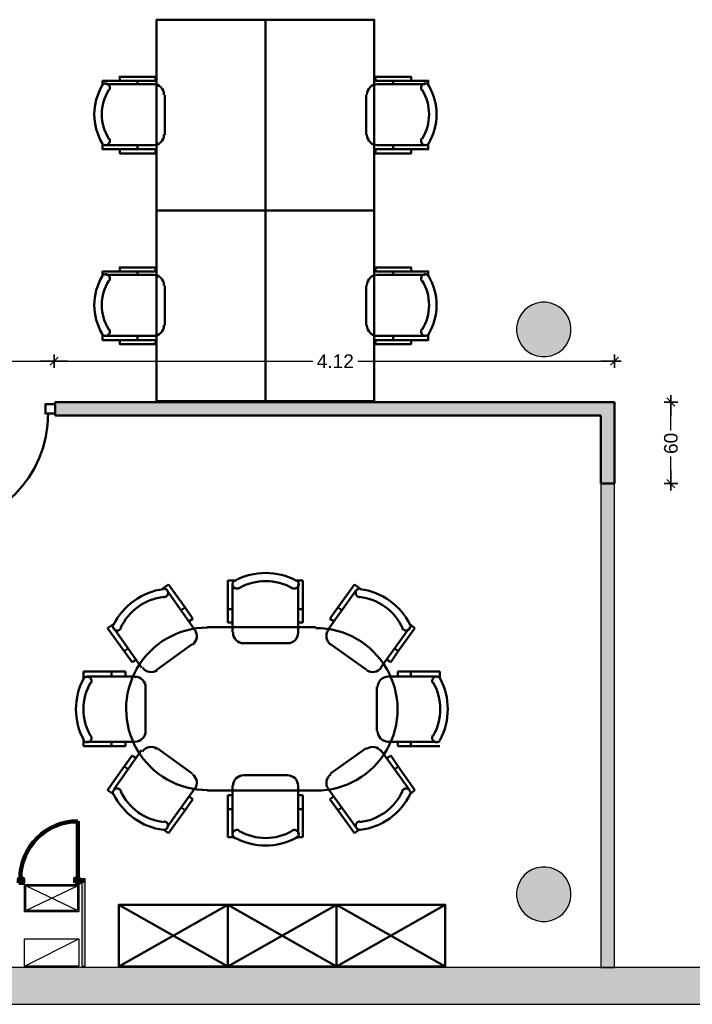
# Model space of a CAD drawing. Header units: metres. Extents: x -1 to 430, y -6 to 31.
# Tile 5 of 15: x 407 to 412, y 13 to 20. Entities that reach past the tile are written whole.
import ezdxf

# ---------------------------------------------------------------- set-up
doc = ezdxf.new("R2010")
doc.units = ezdxf.units.M
doc.header["$PDMODE"] = 65
doc.linetypes.add('CONTINUA', pattern=[0])
doc.linetypes.add('VERDECKT', pattern=[9.525, 6.35, -3.175])
for name, color, linetype, lineweight in [('3D P3 MURS', 7, 'CONTINUA', 25), ('3D P3 MURS NOUS', 7, 'CONTINUA', 25), ('3D P3 PILAR', 7, 'CONTINUA', 25), ('P3 ESCALES 2D', 7, 'CONTINUA', 25), ('P3 MAMPARES', 7, 'CONTINUA', 25), ('P3 MOBLES', 7, 'CONTINUA', 25)]:
    doc.layers.add(name, color=color, linetype=linetype, lineweight=lineweight)
doc.styles.add('ARIAL', font='arial.ttf')
doc.dimstyles.new('DIMSTYLE_4', dxfattribs={"dimtxt": 0.1, "dimasz": 0.1, "dimexe": 0, "dimexo": 1e-06, "dimgap": 0.05, "dimtad": 0, "dimrnd": 0.01, "dimzin": 4, "dimdsep": 46, "dimtxsty": 'ARIAL', "dimblk1": 'ALL_ML_STRICH', "dimblk2": 'ALL_ML_STRICH', "dimsah": 1, "dimcen": 0, "dimse1": 1, "dimse2": 1, "dimclrd": 2, "dimclre": 2, "dimclrt": 2, "dimadec": 0, "dimazin": 0, "dimtfac": 1, "dimtdec": 0, "dimtix": 1, "dimtmove": 2, "dimatfit": 3, "dimfxl": 0, "dimtzin": 0, "dimlwd": 0, "dimlwe": 35, "dimarcsym": 0})
doc.dimstyles.new('DIMSTYLE_5', dxfattribs={"dimtxt": 0.1, "dimasz": 0.1, "dimexe": 0, "dimexo": 1e-06, "dimgap": 0.05, "dimtad": 0, "dimdec": 0, "dimlfac": 100, "dimrnd": 1, "dimzin": 4, "dimdsep": 46, "dimtxsty": 'ARIAL', "dimblk1": 'ALL_ML_STRICH', "dimblk2": 'ALL_ML_STRICH', "dimsah": 1, "dimcen": 0, "dimse1": 1, "dimse2": 1, "dimclrd": 2, "dimclre": 2, "dimclrt": 2, "dimadec": 0, "dimazin": 0, "dimtfac": 1, "dimtdec": 0, "dimtix": 1, "dimtmove": 2, "dimatfit": 3, "dimfxl": 0, "dimtzin": 0, "dimlwd": 0, "dimlwe": 35, "dimarcsym": 0})

# ---------------------------------------------------------------- blocks, each defined once
blk = doc.blocks.new('_CLOSEDFILLED')
at = {"color": 0, "linetype": 'ByBlock', "lineweight": -2}
blk.add_solid([(-1, 0), (0, 0), (-1, 0)], dxfattribs=at)
blk = doc.blocks.new('OBJETO_COMPLEJO_12')
at = {"layer": 'P3 MOBLES', "color": 202, "linetype": 'CONTINUA', "lineweight": 50, "transparency": 33554687}
for p, q in [((407.9323, 15.8964), (407.9746, 15.926)), ((407.9746, 15.926), (408.0974, 15.7567)), ((408.4614, 15.9557), (408.4106, 15.9557)), ((408.4106, 15.9557), (408.4106, 15.744)), ((408.4445, 15.926), (408.4445, 15.5747)), ((408.9101, 15.9557), (408.9609, 15.9557)), ((408.9271, 15.5747), (408.9271, 15.926)), ((408.9609, 15.9557), (408.9609, 15.744)), ((409.3419, 15.926), (409.2191, 15.7567)), ((409.38, 15.8964), (409.3419, 15.926)), ((407.9619, 15.8837), (408.1651, 15.5958)), ((409.3546, 15.8837), (409.1472, 15.5958)), ((408.0974, 15.7567), (408.0677, 15.7355)), ((408.0974, 15.7567), (408.1524, 15.672)), ((408.4106, 15.744), (408.4445, 15.744)), ((408.4106, 15.744), (408.4106, 15.6466)), ((408.9609, 15.744), (408.9271, 15.744)), ((408.9609, 15.744), (408.9609, 15.6466)), ((409.2191, 15.7567), (409.1599, 15.672)), ((409.2191, 15.7567), (409.2488, 15.7355)), ((407.5682, 15.6339), (407.5259, 15.6043)), ((408.1524, 15.672), (408.127, 15.6551)), ((408.4106, 15.6466), (408.4445, 15.6466)), ((408.9609, 15.6466), (408.9271, 15.6466)), ((408.9567, 15.6466), (408.9313, 15.6466)), ((409.1599, 15.672), (409.1895, 15.6551)), ((409.7483, 15.6339), (409.7864, 15.6043)), ((407.5259, 15.6043), (407.6486, 15.435)), ((407.7756, 15.3165), (407.5724, 15.6043)), ((409.0583, 15.6128), (408.2582, 15.6128)), ((409.5366, 15.3165), (409.7441, 15.6043)), ((409.7864, 15.6043), (409.6636, 15.435)), ((408.1482, 15.4858), (407.8899, 15.2995)), ((408.5249, 15.4943), (408.8466, 15.4943)), ((409.1641, 15.4858), (409.4266, 15.2995)), ((407.6486, 15.435), (407.6783, 15.4562)), ((407.6486, 15.435), (407.7079, 15.3546)), ((409.6636, 15.435), (409.6086, 15.3546)), ((409.6636, 15.435), (409.6382, 15.4562)), ((407.7079, 15.3546), (407.7375, 15.3757)), ((407.7121, 15.3546), (407.7333, 15.3715)), ((409.6086, 15.3546), (409.579, 15.3757)), ((409.6044, 15.3546), (409.5832, 15.3715)), ((407.3481, 15.236), (407.3481, 15.2868)), ((407.3481, 15.2868), (407.5555, 15.2868)), ((407.5555, 15.2868), (407.5555, 15.2487)), ((407.5555, 15.2868), (407.6571, 15.2868)), ((407.6571, 15.2868), (407.6571, 15.2487)), ((409.7568, 15.2868), (409.6594, 15.2868)), ((409.6594, 15.2868), (409.6594, 15.2487)), ((409.7568, 15.2868), (409.7568, 15.2487)), ((409.9684, 15.2868), (409.7568, 15.2868)), ((409.9684, 15.236), (409.9684, 15.2868)), ((407.3735, 15.2487), (407.7248, 15.2487)), ((409.943, 15.2487), (409.5874, 15.2487)), ((407.8053, 15.1725), (407.8053, 14.8508)), ((409.507, 15.1725), (409.507, 14.8508)), ((407.3481, 14.7873), (407.3481, 14.7365)), ((407.7248, 14.7704), (407.3735, 14.7704)), ((407.5555, 14.7365), (407.5555, 14.7704)), ((407.6571, 14.7365), (407.6571, 14.7704)), ((407.6571, 14.7407), (407.6571, 14.7661)), ((409.5874, 14.7704), (409.943, 14.7704)), ((409.6594, 14.7365), (409.6594, 14.7704)), ((409.6594, 14.7407), (409.6594, 14.7661)), ((409.7568, 14.7365), (409.7568, 14.7704)), ((407.3481, 14.7365), (407.5555, 14.7365)), ((407.5555, 14.7365), (407.6571, 14.7365)), ((407.7756, 14.7069), (407.5724, 14.419)), ((408.1482, 14.5376), (407.8899, 14.7238)), ((409.1641, 14.5376), (409.4266, 14.7238)), ((409.5366, 14.7069), (409.7441, 14.419)), ((409.7568, 14.7365), (409.6594, 14.7365)), ((409.9684, 14.7365), (409.7568, 14.7365)), ((407.6486, 14.5884), (407.7079, 14.6688)), ((407.7079, 14.6688), (407.7375, 14.6476)), ((407.7121, 14.6645), (407.7333, 14.6518)), ((409.6086, 14.6688), (409.579, 14.6476)), ((409.6044, 14.6645), (409.5832, 14.6518)), ((409.6636, 14.5884), (409.6086, 14.6688)), ((407.5259, 14.4148), (407.6486, 14.5884)), ((407.6486, 14.5884), (407.6783, 14.5672)), ((409.6636, 14.5884), (409.6382, 14.5672)), ((409.7864, 14.4148), (409.6636, 14.5884)), ((408.5249, 14.5249), (408.8466, 14.5249)), ((407.5682, 14.3852), (407.5259, 14.4148)), ((407.9619, 14.1396), (408.1651, 14.4233)), ((408.2582, 14.4106), (409.0583, 14.4106)), ((408.4445, 14.0931), (408.4445, 14.4487)), ((408.9271, 14.4487), (408.9271, 14.0931)), ((409.3546, 14.1396), (409.1472, 14.4233)), ((409.7483, 14.3852), (409.7864, 14.4148)), ((408.0974, 14.2666), (408.1524, 14.3471)), ((408.1524, 14.3471), (408.127, 14.3682)), ((408.4106, 14.2751), (408.4106, 14.3767)), ((408.4106, 14.3767), (408.4445, 14.3767)), ((408.9609, 14.3767), (408.9271, 14.3767)), ((408.9567, 14.3767), (408.9313, 14.3767)), ((408.9609, 14.2751), (408.9609, 14.3767)), ((409.1599, 14.3471), (409.1895, 14.3682)), ((409.2191, 14.2666), (409.1599, 14.3471)), ((407.9746, 14.0973), (408.0974, 14.2666)), ((408.0974, 14.2666), (408.0677, 14.2878)), ((408.4106, 14.2751), (408.4445, 14.2751)), ((408.4106, 14.0677), (408.4106, 14.2751)), ((408.9609, 14.2751), (408.9271, 14.2751)), ((408.9609, 14.0677), (408.9609, 14.2751)), ((409.2191, 14.2666), (409.2488, 14.2878)), ((409.3419, 14.0973), (409.2191, 14.2666)), ((407.9323, 14.1269), (407.9746, 14.0973)), ((409.38, 14.1269), (409.3419, 14.0973)), ((408.4614, 14.0677), (408.4106, 14.0677)), ((408.9101, 14.0677), (408.9609, 14.0677))]:
    blk.add_line(p, q, dxfattribs=at)
for points in [[(408.4613, 15.9552), (408.4577, 15.9529), (408.4545, 15.9501), (408.4516, 15.947), (408.4493, 15.9435), (408.4474, 15.9398), (408.446, 15.9358), (408.4452, 15.9316), (408.4449, 15.9273), (408.4452, 15.923), (408.446, 15.9189), (408.4474, 15.9149), (408.4494, 15.9112), (408.4517, 15.9077), (408.4546, 15.9046), (408.4578, 15.9018), (408.4614, 15.8995), (408.4653, 15.8977), (408.4694, 15.8965), (408.4736, 15.8958), (408.4778, 15.8957), (408.4819, 15.8961), (408.486, 15.8971), (408.49, 15.8986), (408.4938, 15.9007)], [(408.8828, 15.9007), (408.8866, 15.8986), (408.8905, 15.8971), (408.8946, 15.8961), (408.8987, 15.8957), (408.9028, 15.8958), (408.907, 15.8964), (408.911, 15.8976), (408.9149, 15.8994), (408.9185, 15.9016), (408.9218, 15.9043), (408.9246, 15.9074), (408.927, 15.9108), (408.929, 15.9145), (408.9304, 15.9184), (408.9313, 15.9225), (408.9317, 15.9267), (408.9315, 15.931), (408.9308, 15.9351), (408.9295, 15.9391), (408.9277, 15.9429), (408.9254, 15.9464), (408.9227, 15.9495), (408.9196, 15.9523), (408.9161, 15.9548)], [(407.9407, 15.8322), (407.9449, 15.8327), (407.949, 15.8338), (407.9529, 15.8354), (407.9566, 15.8375), (407.9599, 15.84), (407.9629, 15.843), (407.9655, 15.8464), (407.9676, 15.8501), (407.9692, 15.8541), (407.9702, 15.8582), (407.9707, 15.8624), (407.9706, 15.8666), (407.97, 15.8708), (407.9688, 15.8748), (407.9671, 15.8787), (407.9648, 15.8824), (407.9621, 15.8857), (407.959, 15.8886), (407.9555, 15.891), (407.9518, 15.893), (407.9479, 15.8944), (407.9438, 15.8953), (407.9395, 15.8957), (407.9352, 15.8954)], [(409.3863, 15.8954), (409.382, 15.8957), (409.3778, 15.8953), (409.3737, 15.8944), (409.3697, 15.893), (409.366, 15.891), (409.3626, 15.8886), (409.3595, 15.8857), (409.3567, 15.8824), (409.3545, 15.8787), (409.3528, 15.8748), (409.3516, 15.8708), (409.3509, 15.8666), (409.3509, 15.8624), (409.3513, 15.8582), (409.3524, 15.8541), (409.354, 15.8501), (409.3561, 15.8464), (409.3587, 15.843), (409.3616, 15.84), (409.365, 15.8375), (409.3686, 15.8354), (409.3725, 15.8338), (409.3766, 15.8327), (409.3809, 15.8322)], [(407.567, 15.6312), (407.5656, 15.6272), (407.5647, 15.6231), (407.5644, 15.6189), (407.5646, 15.6148), (407.5653, 15.6107), (407.5666, 15.6067), (407.5684, 15.6029), (407.5707, 15.5993), (407.5735, 15.5961), (407.5766, 15.5933), (407.5801, 15.5909), (407.5838, 15.5891), (407.5878, 15.5877), (407.5919, 15.5869), (407.5961, 15.5866), (407.6003, 15.5869), (407.6045, 15.5878), (407.6085, 15.5891), (407.6122, 15.591), (407.6156, 15.5933), (407.6187, 15.5961), (407.6215, 15.5993), (407.6238, 15.6028), (407.6256, 15.6067)], [(409.6917, 15.6067), (409.6936, 15.6028), (409.6959, 15.5993), (409.6986, 15.5961), (409.7017, 15.5933), (409.7051, 15.591), (409.7089, 15.5891), (409.7128, 15.5878), (409.717, 15.5869), (409.7213, 15.5866), (409.7255, 15.5869), (409.7296, 15.5877), (409.7335, 15.5891), (409.7372, 15.5909), (409.7407, 15.5933), (409.7438, 15.5961), (409.7466, 15.5993), (409.7489, 15.6029), (409.7508, 15.6067), (409.752, 15.6107), (409.7528, 15.6148), (409.753, 15.6189), (409.7526, 15.6231), (409.7517, 15.6272), (409.7503, 15.6312)], [(408.1498, 15.4828), (408.1617, 15.4933), (408.1709, 15.5056), (408.1775, 15.5192), (408.1814, 15.5337), (408.1824, 15.5487), (408.1805, 15.5637), (408.1756, 15.5783), (408.1677, 15.5921)], [(408.4491, 15.5718), (408.4507, 15.556), (408.4553, 15.5413), (408.4625, 15.528), (408.4721, 15.5164), (408.4836, 15.5069), (408.4969, 15.4996), (408.5116, 15.4951), (408.5274, 15.4935)], [(408.8492, 15.4935), (408.865, 15.4951), (408.8797, 15.4996), (408.893, 15.5069), (408.9045, 15.5164), (408.9141, 15.528), (408.9213, 15.5413), (408.9259, 15.556), (408.9275, 15.5718)], [(409.1496, 15.5921), (409.1417, 15.5783), (409.1368, 15.5637), (409.1349, 15.5487), (409.136, 15.5337), (409.1398, 15.5192), (409.1464, 15.5056), (409.1557, 15.4933), (409.1676, 15.4828)], [(407.7822, 15.3145), (407.7927, 15.3026), (407.805, 15.2933), (407.8186, 15.2867), (407.8332, 15.2829), (407.8482, 15.2818), (407.8632, 15.2837), (407.8778, 15.2886), (407.8915, 15.2965)], [(409.43, 15.2965), (409.4438, 15.2886), (409.4584, 15.2837), (409.4734, 15.2818), (409.4884, 15.2829), (409.5029, 15.2867), (409.5165, 15.2933), (409.5288, 15.3026), (409.5393, 15.3145)], [(407.4027, 15.1991), (407.4048, 15.2028), (407.4063, 15.2068), (407.4073, 15.2109), (407.4077, 15.2151), (407.4076, 15.2193), (407.4069, 15.2234), (407.4056, 15.2275), (407.4038, 15.2314), (407.4015, 15.235), (407.3988, 15.2383), (407.3957, 15.2411), (407.3922, 15.2435), (407.3885, 15.2454), (407.3845, 15.2468), (407.3803, 15.2477), (407.376, 15.248), (407.3717, 15.2477), (407.3676, 15.2468), (407.3636, 15.2454), (407.3598, 15.2436), (407.3564, 15.2412), (407.3532, 15.2384), (407.3505, 15.2352), (407.3482, 15.2315)], [(407.8056, 15.1696), (407.8041, 15.1854), (407.7995, 15.2001), (407.7923, 15.2134), (407.7827, 15.225), (407.7711, 15.2346), (407.7578, 15.2418), (407.7431, 15.2464), (407.7273, 15.248)], [(409.5896, 15.2487), (409.5738, 15.2471), (409.5591, 15.2426), (409.5458, 15.2354), (409.5342, 15.2258), (409.5246, 15.2142), (409.5174, 15.2009), (409.5128, 15.1862), (409.5112, 15.1704)], [(409.9729, 15.2323), (409.9706, 15.2359), (409.9679, 15.2392), (409.9647, 15.242), (409.9613, 15.2443), (409.9575, 15.2462), (409.9535, 15.2476), (409.9494, 15.2484), (409.9451, 15.2487), (409.9408, 15.2484), (409.9366, 15.2476), (409.9326, 15.2462), (409.9289, 15.2443), (409.9254, 15.2419), (409.9223, 15.2391), (409.9196, 15.2358), (409.9173, 15.2322), (409.9155, 15.2283), (409.9142, 15.2242), (409.9135, 15.22), (409.9134, 15.2159), (409.9138, 15.2117), (409.9148, 15.2076), (409.9163, 15.2036), (409.9184, 15.1998)], [(407.7273, 14.7696), (407.7431, 14.7712), (407.7578, 14.7757), (407.7711, 14.783), (407.7827, 14.7925), (407.7923, 14.8041), (407.7995, 14.8174), (407.8041, 14.8321), (407.8056, 14.8479)], [(409.5112, 14.8487), (409.5128, 14.8329), (409.5174, 14.8182), (409.5246, 14.8049), (409.5342, 14.7933), (409.5458, 14.7838), (409.5591, 14.7765), (409.5738, 14.772), (409.5896, 14.7704)], [(407.3486, 14.781), (407.351, 14.7775), (407.3538, 14.7743), (407.357, 14.7716), (407.3605, 14.7694), (407.3643, 14.7676), (407.3682, 14.7663), (407.3724, 14.7656), (407.3767, 14.7654), (407.3809, 14.7657), (407.385, 14.7667), (407.3889, 14.7681), (407.3926, 14.7701), (407.396, 14.7725), (407.399, 14.7753), (407.4017, 14.7786), (407.404, 14.7822), (407.4057, 14.7861), (407.4069, 14.7901), (407.4076, 14.7942), (407.4077, 14.7984), (407.4072, 14.8025), (407.4063, 14.8066), (407.4047, 14.8105), (407.4027, 14.8142)], [(409.9184, 14.815), (409.9164, 14.8113), (409.9148, 14.8074), (409.9139, 14.8033), (409.9134, 14.7992), (409.9135, 14.795), (409.9142, 14.7909), (409.9154, 14.7869), (409.9171, 14.783), (409.9194, 14.7793), (409.9221, 14.7761), (409.9251, 14.7733), (409.9285, 14.7709), (409.9322, 14.7689), (409.9361, 14.7675), (409.9402, 14.7665), (409.9445, 14.7662), (409.9487, 14.7663), (409.9529, 14.7671), (409.9568, 14.7684), (409.9606, 14.7702), (409.9641, 14.7724), (409.9673, 14.7751), (409.9701, 14.7782), (409.9725, 14.7818)], [(407.8915, 14.7168), (407.8778, 14.7247), (407.8632, 14.7296), (407.8482, 14.7315), (407.8332, 14.7305), (407.8186, 14.7266), (407.805, 14.72), (407.7927, 14.7107), (407.7822, 14.6988)], [(409.5393, 14.6988), (409.5288, 14.7107), (409.5166, 14.72), (409.5029, 14.7266), (409.4884, 14.7305), (409.4734, 14.7315), (409.4584, 14.7296), (409.4438, 14.7247), (409.43, 14.7168)], [(408.1677, 14.4212), (408.1756, 14.435), (408.1805, 14.4496), (408.1824, 14.4646), (408.1814, 14.4796), (408.1775, 14.4941), (408.1709, 14.5078), (408.1617, 14.52), (408.1498, 14.5305)], [(408.5274, 14.5241), (408.5116, 14.5225), (408.4969, 14.5179), (408.4836, 14.5107), (408.4721, 14.5011), (408.4625, 14.4895), (408.4553, 14.4762), (408.4507, 14.4615), (408.4491, 14.4457)], [(408.9275, 14.4457), (408.9259, 14.4615), (408.9213, 14.4762), (408.9141, 14.4895), (408.9045, 14.5011), (408.893, 14.5107), (408.8797, 14.5179), (408.865, 14.5225), (408.8492, 14.5241)], [(409.1676, 14.5305), (409.1557, 14.52), (409.1464, 14.5078), (409.1398, 14.4941), (409.136, 14.4796), (409.1349, 14.4646), (409.1368, 14.4496), (409.1417, 14.435), (409.1496, 14.4212)], [(407.6256, 14.4067), (407.6238, 14.4105), (407.6215, 14.414), (407.6187, 14.4172), (407.6156, 14.42), (407.6122, 14.4223), (407.6085, 14.4242), (407.6045, 14.4256), (407.6003, 14.4264), (407.596, 14.4267), (407.5918, 14.4264), (407.5878, 14.4256), (407.5838, 14.4242), (407.5801, 14.4224), (407.5766, 14.42), (407.5735, 14.4172), (407.5707, 14.414), (407.5684, 14.4104), (407.5666, 14.4066), (407.5653, 14.4027), (407.5646, 14.3986), (407.5644, 14.3944), (407.5647, 14.3902), (407.5656, 14.3861), (407.5671, 14.3821)], [(409.7503, 14.3821), (409.7517, 14.3861), (409.7526, 14.3902), (409.753, 14.3944), (409.7528, 14.3986), (409.752, 14.4027), (409.7508, 14.4066), (409.7489, 14.4104), (409.7466, 14.414), (409.7438, 14.4172), (409.7407, 14.42), (409.7372, 14.4224), (409.7335, 14.4242), (409.7296, 14.4256), (409.7255, 14.4264), (409.7213, 14.4267), (409.717, 14.4264), (409.7128, 14.4256), (409.7089, 14.4242), (409.7051, 14.4223), (409.7017, 14.42), (409.6986, 14.4172), (409.6959, 14.414), (409.6936, 14.4105), (409.6917, 14.4067)], [(407.9352, 14.1221), (407.9395, 14.1219), (407.9438, 14.1222), (407.9479, 14.1232), (407.9518, 14.1246), (407.9555, 14.1265), (407.959, 14.129), (407.9621, 14.1319), (407.9648, 14.1352), (407.9671, 14.1388), (407.9688, 14.1427), (407.97, 14.1468), (407.9706, 14.1509), (407.9707, 14.1551), (407.9702, 14.1593), (407.9692, 14.1634), (407.9676, 14.1674), (407.9655, 14.1712), (407.9629, 14.1745), (407.9599, 14.1775), (407.9566, 14.1801), (407.9529, 14.1822), (407.949, 14.1838), (407.9449, 14.1848), (407.9407, 14.1853)], [(409.3809, 14.1853), (409.3766, 14.1848), (409.3725, 14.1838), (409.3686, 14.1822), (409.365, 14.1801), (409.3617, 14.1775), (409.3587, 14.1745), (409.3561, 14.1712), (409.354, 14.1674), (409.3524, 14.1634), (409.3513, 14.1593), (409.3509, 14.1551), (409.3509, 14.1509), (409.3516, 14.1468), (409.3528, 14.1427), (409.3545, 14.1388), (409.3567, 14.1352), (409.3595, 14.1319), (409.3626, 14.129), (409.366, 14.1265), (409.3697, 14.1246), (409.3737, 14.1232), (409.3778, 14.1222), (409.382, 14.1219), (409.3863, 14.1221)], [(408.4938, 14.1169), (408.49, 14.1189), (408.486, 14.1205), (408.4819, 14.1214), (408.4778, 14.1219), (408.4736, 14.1217), (408.4694, 14.1211), (408.4653, 14.1198), (408.4614, 14.118), (408.4578, 14.1157), (408.4546, 14.113), (408.4517, 14.1098), (408.4494, 14.1064), (408.4474, 14.1026), (408.446, 14.0987), (408.4452, 14.0945), (408.4449, 14.0902), (408.4452, 14.0859), (408.446, 14.0817), (408.4474, 14.0778), (408.4493, 14.074), (408.4516, 14.0706), (408.4545, 14.0674), (408.4577, 14.0647), (408.4613, 14.0623)], [(408.9161, 14.0628), (408.9196, 14.0652), (408.9227, 14.068), (408.9254, 14.0712), (408.9277, 14.0747), (408.9295, 14.0784), (408.9308, 14.0824), (408.9315, 14.0866), (408.9317, 14.0908), (408.9313, 14.0951), (408.9304, 14.0992), (408.929, 14.1031), (408.927, 14.1068), (408.9246, 14.1102), (408.9218, 14.1132), (408.9185, 14.1159), (408.9149, 14.1182), (408.911, 14.1199), (408.907, 14.1211), (408.9028, 14.1218), (408.8987, 14.1219), (408.8946, 14.1214), (408.8905, 14.1204), (408.8866, 14.1189), (408.8828, 14.1169)]]:
    blk.add_lwpolyline(points, dxfattribs=at)
for centre, radius, start, end in [((408.6884, 15.534), 0.476, 61.70259, 118.31089), ((408.6884, 15.5551), 0.3956, 60.45422, 119.56303), ((407.9982, 15.4197), 0.476, 97.37337, 153.98164), ((409.3235, 15.4196), 0.476, 26.03205, 82.64033), ((407.9812, 15.4408), 0.3956, 96.12469, 155.23348), ((409.3362, 15.4407), 0.3956, 24.78327, 83.89199), ((408.2596, 15.0114), 0.5971, 89.92527, 270.43589), ((409.0612, 15.0077), 0.5971, 269.92526, 90.43592), ((407.7694, 15.0088), 0.476, 151.70274, 208.31095), ((407.744, 15.0088), 0.3956, 150.45382, 209.56292), ((409.5771, 15.0095), 0.3956, 330.45402, 29.56231), ((409.5517, 15.0095), 0.476, 331.70291, 28.31036), ((407.9811, 14.5726), 0.3956, 204.78913, 263.89782), ((409.3361, 14.5725), 0.3956, 276.11905, 335.22765), ((407.9981, 14.5937), 0.476, 206.03795, 262.64626), ((409.3234, 14.5937), 0.476, 277.36729, 333.97565), ((408.6882, 14.4582), 0.3956, 240.45406, 299.56289), ((408.6882, 14.4836), 0.476, 241.70287, 298.31119)]:
    blk.add_arc(centre, radius, start, end, dxfattribs=at)
blk = doc.blocks.new('OBJETO_COMPLEJO_27')
at = {"layer": 'P3 MOBLES', "color": 202, "linetype": 'CONTINUA', "lineweight": 50, "transparency": 33554687}
for p, q in [((409.6265, 19.6267), (409.6265, 19.6013)), ((409.508, 19.6013), (409.8593, 19.6013)), ((409.4275, 19.2287), (409.4275, 19.5208)), ((409.8593, 19.1525), (409.508, 19.1525)), ((409.6265, 19.1229), (409.6265, 19.1525))]:
    blk.add_line(p, q, dxfattribs=at)
blk.add_lwpolyline([(408.6867, 18.6742), (408.6867, 20.0754), (409.4868, 20.0754), (409.4868, 18.6742), (408.6867, 18.6742)], close=True, dxfattribs=at)
for points in [[(409.7577, 19.6267), (409.7577, 19.6563), (409.4953, 19.6563), (409.4953, 19.6267), (409.8847, 19.6267), (409.8847, 19.5886)], [(409.5114, 19.6019), (409.4956, 19.6003), (409.4809, 19.5958), (409.4676, 19.5885), (409.456, 19.579), (409.4464, 19.5674), (409.4392, 19.5541), (409.4347, 19.5394), (409.4331, 19.5236)], [(409.8891, 19.5921), (409.8851, 19.597), (409.8802, 19.6009), (409.8748, 19.6038), (409.8691, 19.6055), (409.863, 19.6061), (409.857, 19.6056), (409.851, 19.6039), (409.8453, 19.6009), (409.8404, 19.5969), (409.8364, 19.5922), (409.8335, 19.5868), (409.8317, 19.581), (409.831, 19.575), (409.8315, 19.5689), (409.8331, 19.563), (409.836, 19.5573)], [(409.4331, 19.2315), (409.4347, 19.2157), (409.4392, 19.201), (409.4464, 19.1877), (409.456, 19.1761), (409.4676, 19.1666), (409.4809, 19.1593), (409.4956, 19.1548), (409.5114, 19.1532)], [(409.836, 19.2021), (409.8331, 19.1964), (409.8315, 19.1904), (409.831, 19.1843), (409.8317, 19.1783), (409.8335, 19.1725), (409.8364, 19.1672), (409.8404, 19.1624), (409.8453, 19.1584), (409.851, 19.1554), (409.857, 19.1537), (409.863, 19.1532), (409.8691, 19.1538), (409.8748, 19.1556), (409.8802, 19.1584), (409.8851, 19.1623), (409.8891, 19.1673)], [(409.7577, 19.1229), (409.7577, 19.0933), (409.4953, 19.0933), (409.4953, 19.1229), (409.8847, 19.1229), (409.8847, 19.1652)]]:
    blk.add_lwpolyline(points, dxfattribs=at)
for centre, radius, start, end in [((409.5498, 19.3796), 0.3405, 328.2581, 31.76492), ((409.5286, 19.3796), 0.4167, 329.57383, 30.44578)]:
    blk.add_arc(centre, radius, start, end, dxfattribs=at)
blk = doc.blocks.new('OBJETO_COMPLEJO_28')
at = {"layer": 'P3 MOBLES', "color": 202, "linetype": 'CONTINUA', "lineweight": 50, "transparency": 33554687}
for p, q in [((407.747, 19.6267), (407.747, 19.6013)), ((407.8655, 19.6013), (407.5141, 19.6013)), ((407.9459, 19.2287), (407.9459, 19.5208)), ((407.5141, 19.1525), (407.8655, 19.1525)), ((407.747, 19.1229), (407.747, 19.1525))]:
    blk.add_line(p, q, dxfattribs=at)
blk.add_lwpolyline([(408.6867, 18.6742), (408.6867, 20.0754), (407.8867, 20.0754), (407.8867, 18.6742), (408.6867, 18.6742)], close=True, dxfattribs=at)
for points in [[(407.6157, 19.6267), (407.6157, 19.6563), (407.8782, 19.6563), (407.8782, 19.6267), (407.4887, 19.6267), (407.4887, 19.5886)], [(407.4843, 19.5921), (407.4884, 19.597), (407.4932, 19.6009), (407.4986, 19.6038), (407.5044, 19.6055), (407.5104, 19.6061), (407.5165, 19.6056), (407.5225, 19.6039), (407.5281, 19.6009), (407.5331, 19.5969), (407.537, 19.5922), (407.54, 19.5868), (407.5418, 19.581), (407.5425, 19.575), (407.542, 19.5689), (407.5403, 19.563), (407.5374, 19.5573)], [(407.8621, 19.6019), (407.8779, 19.6003), (407.8926, 19.5958), (407.9059, 19.5885), (407.9175, 19.579), (407.927, 19.5674), (407.9342, 19.5541), (407.9388, 19.5394), (407.9404, 19.5236)], [(407.5374, 19.2021), (407.5403, 19.1964), (407.542, 19.1904), (407.5425, 19.1843), (407.5418, 19.1783), (407.54, 19.1725), (407.537, 19.1672), (407.5331, 19.1624), (407.5281, 19.1584), (407.5225, 19.1554), (407.5165, 19.1537), (407.5104, 19.1532), (407.5044, 19.1538), (407.4986, 19.1556), (407.4932, 19.1584), (407.4884, 19.1623), (407.4843, 19.1673)], [(407.9404, 19.2315), (407.9388, 19.2157), (407.9342, 19.201), (407.927, 19.1877), (407.9175, 19.1761), (407.9059, 19.1666), (407.8926, 19.1593), (407.8779, 19.1548), (407.8621, 19.1532)], [(407.6157, 19.1229), (407.6157, 19.0933), (407.8782, 19.0933), (407.8782, 19.1229), (407.4887, 19.1229), (407.4887, 19.1652)]]:
    blk.add_lwpolyline(points, dxfattribs=at)
for centre, radius, start, end in [((407.8449, 19.3796), 0.4167, 149.55422, 210.42617), ((407.8237, 19.3796), 0.3405, 148.23508, 211.7419)]:
    blk.add_arc(centre, radius, start, end, dxfattribs=at)
blk = doc.blocks.new('OBJETO_COMPLEJO_29')
at = {"layer": 'P3 MOBLES', "color": 202, "linetype": 'CONTINUA', "lineweight": 50, "transparency": 33554687}
for p, q in [((409.508, 18.2001), (409.8593, 18.2001)), ((409.6265, 18.2255), (409.6265, 18.2001)), ((409.4275, 17.8276), (409.4275, 18.1197)), ((409.8593, 17.7514), (409.508, 17.7514)), ((409.6265, 17.7217), (409.6265, 17.7514))]:
    blk.add_line(p, q, dxfattribs=at)
blk.add_lwpolyline([(408.6867, 17.273), (408.6867, 18.6742), (409.4868, 18.6742), (409.4868, 17.273), (408.6867, 17.273)], close=True, dxfattribs=at)
for points in [[(409.7577, 18.2255), (409.7577, 18.2551), (409.4953, 18.2551), (409.4953, 18.2255), (409.8847, 18.2255), (409.8847, 18.1874)], [(409.5114, 18.2007), (409.4956, 18.1991), (409.4809, 18.1946), (409.4676, 18.1874), (409.456, 18.1778), (409.4464, 18.1662), (409.4392, 18.1529), (409.4347, 18.1382), (409.4331, 18.1224)], [(409.8891, 18.1909), (409.8851, 18.1958), (409.8802, 18.1997), (409.8748, 18.2026), (409.8691, 18.2043), (409.863, 18.205), (409.857, 18.2044), (409.851, 18.2027), (409.8453, 18.1998), (409.8404, 18.1958), (409.8364, 18.191), (409.8335, 18.1856), (409.8317, 18.1798), (409.831, 18.1738), (409.8315, 18.1677), (409.8331, 18.1618), (409.836, 18.1561)], [(409.4331, 17.8303), (409.4347, 17.8145), (409.4392, 17.7998), (409.4464, 17.7865), (409.456, 17.7749), (409.4676, 17.7654), (409.4809, 17.7582), (409.4956, 17.7536), (409.5114, 17.752)], [(409.836, 17.8009), (409.8331, 17.7952), (409.8315, 17.7892), (409.831, 17.7831), (409.8317, 17.7771), (409.8335, 17.7714), (409.8364, 17.766), (409.8404, 17.7612), (409.8453, 17.7572), (409.851, 17.7542), (409.857, 17.7525), (409.863, 17.752), (409.8691, 17.7526), (409.8748, 17.7544), (409.8802, 17.7572), (409.8851, 17.7612), (409.8891, 17.7661)], [(409.7577, 17.7217), (409.7577, 17.6921), (409.4953, 17.6921), (409.4953, 17.7217), (409.8847, 17.7217), (409.8847, 17.7641)]]:
    blk.add_lwpolyline(points, dxfattribs=at)
for centre, radius, start, end in [((409.5286, 17.9784), 0.4167, 329.57383, 30.44578), ((409.5498, 17.9784), 0.3405, 328.2581, 31.76492)]:
    blk.add_arc(centre, radius, start, end, dxfattribs=at)
blk = doc.blocks.new('OBJETO_COMPLEJO_30')
at = {"layer": 'P3 MOBLES', "color": 202, "linetype": 'CONTINUA', "lineweight": 50, "transparency": 33554687}
for p, q in [((407.8655, 18.2001), (407.5141, 18.2001)), ((407.747, 18.2255), (407.747, 18.2001)), ((407.9459, 17.8276), (407.9459, 18.1197)), ((407.5141, 17.7514), (407.8655, 17.7514)), ((407.747, 17.7217), (407.747, 17.7514))]:
    blk.add_line(p, q, dxfattribs=at)
blk.add_lwpolyline([(408.6867, 17.273), (408.6867, 18.6742), (407.8867, 18.6742), (407.8867, 17.273), (408.6867, 17.273)], close=True, dxfattribs=at)
for points in [[(407.6157, 18.2255), (407.6157, 18.2551), (407.8782, 18.2551), (407.8782, 18.2255), (407.4887, 18.2255), (407.4887, 18.1874)], [(407.4843, 18.1909), (407.4884, 18.1958), (407.4932, 18.1997), (407.4986, 18.2026), (407.5044, 18.2043), (407.5104, 18.205), (407.5165, 18.2044), (407.5225, 18.2027), (407.5281, 18.1998), (407.5331, 18.1958), (407.537, 18.191), (407.54, 18.1856), (407.5418, 18.1798), (407.5425, 18.1738), (407.542, 18.1677), (407.5403, 18.1618), (407.5374, 18.1561)], [(407.8621, 18.2007), (407.8779, 18.1991), (407.8926, 18.1946), (407.9059, 18.1874), (407.9175, 18.1778), (407.927, 18.1662), (407.9342, 18.1529), (407.9388, 18.1382), (407.9404, 18.1224)], [(407.5374, 17.8009), (407.5403, 17.7952), (407.542, 17.7892), (407.5425, 17.7831), (407.5418, 17.7771), (407.54, 17.7714), (407.537, 17.766), (407.5331, 17.7612), (407.5281, 17.7572), (407.5225, 17.7542), (407.5165, 17.7525), (407.5104, 17.752), (407.5044, 17.7526), (407.4986, 17.7544), (407.4932, 17.7572), (407.4884, 17.7612), (407.4843, 17.7661)], [(407.9404, 17.8303), (407.9388, 17.8145), (407.9342, 17.7998), (407.927, 17.7865), (407.9175, 17.7749), (407.9059, 17.7654), (407.8926, 17.7582), (407.8779, 17.7536), (407.8621, 17.752)], [(407.6157, 17.7217), (407.6157, 17.6921), (407.8782, 17.6921), (407.8782, 17.7217), (407.4887, 17.7217), (407.4887, 17.7641)]]:
    blk.add_lwpolyline(points, dxfattribs=at)
for centre, radius, start, end in [((407.8449, 17.9784), 0.4167, 149.55422, 210.42617), ((407.8237, 17.9784), 0.3405, 148.23508, 211.7419)]:
    blk.add_arc(centre, radius, start, end, dxfattribs=at)
blk = doc.blocks.new('ALL_ML_STRICH')
at = {"color": 0, "linetype": 'ByBlock', "lineweight": -2}
for p, q in [((-1, 0), (0.5, 0)), ((-0.3, -0.3), (0.3, 0.3)), ((0, -0.5), (0, 0.5))]:
    blk.add_line(p, q, dxfattribs=at)
blk = doc.blocks.new('*D45')
at = {"layer": 'DEFPOINTS', "color": 2, "linetype": 'CONTINUA', "lineweight": 35, "transparency": 33554687}
for p in [(411.2536, 17.2662), (411.2536, 16.6662), (411.6688, 16.6662)]:
    blk.add_point(p, dxfattribs=at)
at = {"layer": 'P3 MAMPARES', "color": 2, "linetype": 'CONTINUA', "lineweight": -2, "transparency": 33554687}
for p, q in [((411.6688, 17.0569), (411.6688, 17.2662)), ((411.6688, 16.6662), (411.6688, 16.8669))]:
    blk.add_line(p, q, dxfattribs=at)
at = {"layer": 'P3 MAMPARES', "color": 2, "linetype": 'CONTINUA', "lineweight": 35, "transparency": 33554687, "xscale": 0.1, "yscale": 0.1, "zscale": 0.1}
for p, rotation in [((411.6688, 17.2662), 90), ((411.6688, 16.6662), 270)]:
    blk.add_blockref('ALL_ML_STRICH', p, dxfattribs=dict(at, rotation=rotation))
at = {"layer": 'P3 MAMPARES', "color": 2, "linetype": 'CONTINUA', "lineweight": 35, "transparency": 33554687, "insert": (411.6688, 16.9619), "char_height": 0.1, "width": 0.2, "attachment_point": 5, "rotation": 90, "style": 'ARIAL'}
blk.add_mtext('\\A1;{60}', dxfattribs=at)
blk = doc.blocks.new('*D49')
at = {"layer": 'DEFPOINTS', "color": 2, "linetype": 'CONTINUA', "lineweight": 35, "transparency": 33554687}
for p in [(406.1926, 17.5662), (407.1326, 17.2662), (406.1926, 17.1662)]:
    blk.add_point(p, dxfattribs=at)
at = {"layer": 'P3 MAMPARES', "color": 2, "linetype": 'CONTINUA', "lineweight": -2, "transparency": 33554687}
for p, q in [((406.1926, 17.5662), (406.5697, 17.5662)), ((406.7597, 17.5662), (407.1326, 17.5662))]:
    blk.add_line(p, q, dxfattribs=at)
at = {"layer": 'P3 MAMPARES', "color": 2, "linetype": 'CONTINUA', "lineweight": 35, "transparency": 33554687, "xscale": 0.1, "yscale": 0.1, "zscale": 0.1, "rotation": 180}
blk.add_blockref('ALL_ML_STRICH', (406.1926, 17.5662), dxfattribs=at)
at = {"layer": 'P3 MAMPARES', "color": 2, "linetype": 'CONTINUA', "lineweight": 35, "transparency": 33554687, "xscale": 0.1, "yscale": 0.1, "zscale": 0.1}
blk.add_blockref('ALL_ML_STRICH', (407.1326, 17.5662), dxfattribs=at)
at = {"layer": 'P3 MAMPARES', "color": 2, "linetype": 'CONTINUA', "lineweight": 35, "transparency": 33554687, "insert": (406.6647, 17.5662), "char_height": 0.1, "width": 0.2, "attachment_point": 5, "style": 'ARIAL'}
blk.add_mtext('\\A1;{94}', dxfattribs=at)
blk = doc.blocks.new('*D50')
at = {"layer": 'DEFPOINTS', "color": 2, "linetype": 'CONTINUA', "lineweight": 35, "transparency": 33554687}
for p in [(407.1326, 17.5662), (407.1326, 17.2662), (411.2536, 17.2662)]:
    blk.add_point(p, dxfattribs=at)
at = {"layer": 'P3 MAMPARES', "color": 2, "linetype": 'CONTINUA', "lineweight": -2, "transparency": 33554687}
for p, q in [((407.1326, 17.5662), (409.0358, 17.5662)), ((409.3658, 17.5662), (411.2536, 17.5662))]:
    blk.add_line(p, q, dxfattribs=at)
at = {"layer": 'P3 MAMPARES', "color": 2, "linetype": 'CONTINUA', "lineweight": 35, "transparency": 33554687, "xscale": 0.1, "yscale": 0.1, "zscale": 0.1, "rotation": 180}
blk.add_blockref('ALL_ML_STRICH', (407.1326, 17.5662), dxfattribs=at)
at = {"layer": 'P3 MAMPARES', "color": 2, "linetype": 'CONTINUA', "lineweight": 35, "transparency": 33554687, "xscale": 0.1, "yscale": 0.1, "zscale": 0.1}
blk.add_blockref('ALL_ML_STRICH', (411.2536, 17.5662), dxfattribs=at)
at = {"layer": 'P3 MAMPARES', "color": 2, "linetype": 'CONTINUA', "lineweight": 35, "transparency": 33554687, "insert": (409.2008, 17.5662), "char_height": 0.1, "width": 0.4, "attachment_point": 5, "style": 'ARIAL'}
blk.add_mtext('\\A1;{\\A1;{4.12\\H0.066000;\\S^ ;}}', dxfattribs=at)

msp = doc.modelspace()

# ---------------------------------------------------------------- hatches: boundary and pattern name
at = {"layer": '3D P3 MURS', "linetype": 'CONTINUA', "lineweight": 18, "true_color": 0xa0a0a0, "transparency": 33554687}
msp.add_hatch(color=253, dxfattribs=at).paths.add_polyline_path([(398.2417, 12.8406), (423.6575, 12.8406), (423.7134, 13.1106), (398.2952, 13.1106)])
at = {"layer": '3D P3 MURS NOUS', "linetype": 'CONTINUA', "lineweight": 18, "true_color": 0x006e00, "transparency": 33554687}
msp.add_hatch(color=96, dxfattribs=at).paths.add_polyline_path([(411.1536, 16.6662), (411.1536, 13.1106), (411.2536, 13.1106), (411.2536, 16.6662)])
at = {"layer": '3D P3 MURS NOUS', "linetype": 'CONTINUA', "lineweight": 18, "transparency": 33554687}
for points in [[(407.3616, 13.7631), (407.3163, 13.7631), (407.3163, 13.7331), (407.3616, 13.7331)], [(407.3616, 13.1206), (407.3616, 13.7331), (407.3366, 13.7331), (407.3366, 13.1206)]]:
    msp.add_hatch(color=240, dxfattribs=at).paths.add_polyline_path(points)
at = {"layer": '3D P3 PILAR', "linetype": 'CONTINUA', "lineweight": 18, "transparency": 33554687}
for points in [[(410.7512, 17.9992), (410.7163, 17.9992), (410.6818, 17.9931), (410.649, 17.9812), (410.6187, 17.9637), (410.5919, 17.9412), (410.5695, 17.9145), (410.552, 17.8842), (410.54, 17.8514), (410.534, 17.8169), (410.534, 17.782), (410.54, 17.7476), (410.552, 17.7147), (410.5695, 17.6845), (410.5919, 17.6577), (410.6187, 17.6352), (410.649, 17.6177), (410.6818, 17.6058), (410.7163, 17.5997), (410.7512, 17.5997), (410.7856, 17.6058), (410.8185, 17.6177), (410.8487, 17.6352), (410.8755, 17.6577), (410.898, 17.6845), (410.9154, 17.7147), (410.9274, 17.7476), (410.9335, 17.782), (410.9335, 17.8169), (410.9274, 17.8514), (410.9154, 17.8842), (410.898, 17.9145), (410.8755, 17.9412), (410.8487, 17.9637), (410.8185, 17.9812), (410.7856, 17.9931)], [(410.7512, 13.8492), (410.7163, 13.8492), (410.6818, 13.8431), (410.649, 13.8312), (410.6187, 13.8137), (410.5919, 13.7912), (410.5695, 13.7645), (410.552, 13.7342), (410.54, 13.7014), (410.534, 13.6669), (410.534, 13.632), (410.54, 13.5976), (410.552, 13.5647), (410.5695, 13.5345), (410.5919, 13.5077), (410.6187, 13.4852), (410.649, 13.4677), (410.6818, 13.4558), (410.7163, 13.4497), (410.7512, 13.4497), (410.7856, 13.4558), (410.8185, 13.4677), (410.8487, 13.4852), (410.8755, 13.5077), (410.898, 13.5345), (410.9154, 13.5647), (410.9274, 13.5976), (410.9335, 13.632), (410.9335, 13.6669), (410.9274, 13.7014), (410.9154, 13.7342), (410.898, 13.7645), (410.8755, 13.7912), (410.8487, 13.8137), (410.8185, 13.8312), (410.7856, 13.8431)]]:
    msp.add_hatch(color=9, dxfattribs=at).paths.add_polyline_path(points)
at = {"layer": 'P3 MAMPARES', "linetype": 'VERDECKT', "lineweight": 25, "transparency": 33554687}
msp.add_hatch(color=180, dxfattribs=at).paths.add_polyline_path([(411.2536, 16.6662), (411.2536, 17.2662), (407.1393, 17.2662), (407.1393, 17.1662), (411.1536, 17.1662), (411.1536, 16.6662)])

# ---------------------------------------------------------------- linework, layer by layer
at = {"layer": '3D P3 MURS', "color": 7, "linetype": 'CONTINUA', "lineweight": 25, "transparency": 33554687}
for p, q in [((423.7134, 13.1106), (398.2952, 13.1106)), ((398.2417, 12.8406), (423.6575, 12.8406))]:
    msp.add_line(p, q, dxfattribs=at)
at = {"layer": '3D P3 MURS NOUS', "color": 4, "linetype": 'CONTINUA', "lineweight": 50, "transparency": 33554687}
for p, q in [((407.1393, 17.1662), (407.1393, 17.2662)), ((411.2536, 17.2662), (407.1393, 17.2662)), ((411.2536, 17.1662), (411.2536, 17.2662)), ((407.1393, 17.1662), (411.1536, 17.1662)), ((411.1536, 17.1662), (411.1536, 16.6662)), ((411.2536, 16.6662), (411.2536, 17.1662)), ((411.1536, 16.6662), (411.2536, 16.6662))]:
    msp.add_line(p, q, dxfattribs=at)
at = {"layer": '3D P3 MURS NOUS', "color": 7, "linetype": 'CONTINUA', "lineweight": 25, "transparency": 33554687}
for p, q in [((411.1536, 16.6662), (411.1536, 13.1106)), ((411.2536, 16.6662), (411.1536, 16.6662)), ((411.2536, 13.1106), (411.2536, 16.6662)), ((407.3163, 13.7331), (407.3163, 13.7631)), ((407.3616, 13.7631), (407.3163, 13.7631)), ((407.3616, 13.7331), (407.3616, 13.7631)), ((407.3163, 13.7331), (407.3366, 13.7331)), ((407.3366, 13.7331), (407.3366, 13.1206)), ((407.3616, 13.1206), (407.3616, 13.7331)), ((407.3366, 13.1206), (407.3616, 13.1206)), ((411.1536, 13.1106), (411.2536, 13.1106))]:
    msp.add_line(p, q, dxfattribs=at)
at = {"layer": '3D P3 MURS NOUS', "color": 240, "linetype": 'CONTINUA', "lineweight": 140, "transparency": 33554687}
msp.add_line((407.3063, 13.7631), (407.3063, 14.1851), dxfattribs=at)
at = {"layer": '3D P3 MURS NOUS', "color": 4, "linetype": 'CONTINUA', "lineweight": 50, "transparency": 33554687}
msp.add_lwpolyline([(407.1393, 17.2512), (407.0693, 17.2512), (407.0693, 17.1812), (407.1393, 17.1812), (407.1393, 17.2512)], close=True, dxfattribs=at)
at = {"layer": '3D P3 MURS NOUS', "color": 240, "linetype": 'CONTINUA', "lineweight": 140, "transparency": 33554687}
for points in [[(406.8744, 13.7331), (406.9044, 13.7331), (406.9044, 13.7631), (406.8744, 13.7631), (406.8744, 13.7331)], [(407.2863, 13.7331), (407.3163, 13.7331), (407.3163, 13.7631), (407.2863, 13.7631), (407.2863, 13.7331)]]:
    msp.add_lwpolyline(points, close=True, dxfattribs=at)
at = {"layer": '3D P3 MURS NOUS', "color": 4, "linetype": 'CONTINUA', "lineweight": 50, "transparency": 33554687}
msp.add_arc((406.2493, 17.1812), 0.84, 270, 0, dxfattribs=at)
at = {"layer": '3D P3 MURS NOUS', "color": 240, "linetype": 'CONTINUA', "lineweight": 140, "transparency": 33554687}
msp.add_arc((407.3063, 13.7631), 0.4219, 90, 180, dxfattribs=at)
at = {"layer": '3D P3 PILAR', "color": 7, "linetype": 'CONTINUA', "lineweight": 25, "transparency": 33554687}
for p, q in [((410.6187, 17.9637), (410.5919, 17.9412)), ((410.649, 17.9812), (410.6187, 17.9637)), ((410.6818, 17.9931), (410.649, 17.9812)), ((410.7163, 17.9992), (410.6818, 17.9931)), ((410.7512, 17.9992), (410.7163, 17.9992)), ((410.7856, 17.9931), (410.7512, 17.9992)), ((410.8185, 17.9812), (410.7856, 17.9931)), ((410.8487, 17.9637), (410.8185, 17.9812)), ((410.8755, 17.9412), (410.8487, 17.9637)), ((410.552, 17.8842), (410.54, 17.8514)), ((410.5695, 17.9145), (410.552, 17.8842)), ((410.5919, 17.9412), (410.5695, 17.9145)), ((410.898, 17.9145), (410.8755, 17.9412)), ((410.9154, 17.8842), (410.898, 17.9145)), ((410.9274, 17.8514), (410.9154, 17.8842)), ((410.54, 17.8514), (410.534, 17.8169)), ((410.534, 17.8169), (410.534, 17.782)), ((410.9335, 17.8169), (410.9274, 17.8514)), ((410.9335, 17.782), (410.9335, 17.8169)), ((410.534, 17.782), (410.54, 17.7476)), ((410.54, 17.7476), (410.552, 17.7147)), ((410.9154, 17.7147), (410.9274, 17.7476)), ((410.9274, 17.7476), (410.9335, 17.782)), ((410.552, 17.7147), (410.5695, 17.6845)), ((410.5695, 17.6845), (410.5919, 17.6577)), ((410.5919, 17.6577), (410.6187, 17.6352)), ((410.8487, 17.6352), (410.8755, 17.6577)), ((410.8755, 17.6577), (410.898, 17.6845)), ((410.898, 17.6845), (410.9154, 17.7147)), ((410.6187, 17.6352), (410.649, 17.6177)), ((410.649, 17.6177), (410.6818, 17.6058)), ((410.6818, 17.6058), (410.7163, 17.5997)), ((410.7163, 17.5997), (410.7512, 17.5997)), ((410.7512, 17.5997), (410.7856, 17.6058)), ((410.7856, 17.6058), (410.8185, 17.6177)), ((410.8185, 17.6177), (410.8487, 17.6352)), ((410.649, 13.8312), (410.6187, 13.8137)), ((410.6818, 13.8431), (410.649, 13.8312)), ((410.7163, 13.8492), (410.6818, 13.8431)), ((410.7512, 13.8492), (410.7163, 13.8492)), ((410.7856, 13.8431), (410.7512, 13.8492)), ((410.8185, 13.8312), (410.7856, 13.8431)), ((410.8487, 13.8137), (410.8185, 13.8312)), ((410.5695, 13.7645), (410.552, 13.7342)), ((410.5919, 13.7912), (410.5695, 13.7645)), ((410.6187, 13.8137), (410.5919, 13.7912)), ((410.8755, 13.7912), (410.8487, 13.8137)), ((410.898, 13.7645), (410.8755, 13.7912)), ((410.9154, 13.7342), (410.898, 13.7645)), ((410.54, 13.7014), (410.534, 13.6669)), ((410.552, 13.7342), (410.54, 13.7014)), ((410.9274, 13.7014), (410.9154, 13.7342)), ((410.9335, 13.6669), (410.9274, 13.7014)), ((410.534, 13.6669), (410.534, 13.632)), ((410.534, 13.632), (410.54, 13.5976)), ((410.9274, 13.5976), (410.9335, 13.632)), ((410.9335, 13.632), (410.9335, 13.6669)), ((410.54, 13.5976), (410.552, 13.5647)), ((410.552, 13.5647), (410.5695, 13.5345)), ((410.5695, 13.5345), (410.5919, 13.5077)), ((410.8755, 13.5077), (410.898, 13.5345)), ((410.898, 13.5345), (410.9154, 13.5647)), ((410.9154, 13.5647), (410.9274, 13.5976)), ((410.5919, 13.5077), (410.6187, 13.4852)), ((410.6187, 13.4852), (410.649, 13.4677)), ((410.649, 13.4677), (410.6818, 13.4558)), ((410.7856, 13.4558), (410.8185, 13.4677)), ((410.8185, 13.4677), (410.8487, 13.4852)), ((410.8487, 13.4852), (410.8755, 13.5077)), ((410.6818, 13.4558), (410.7163, 13.4497)), ((410.7163, 13.4497), (410.7512, 13.4497)), ((410.7512, 13.4497), (410.7856, 13.4558))]:
    msp.add_line(p, q, dxfattribs=at)
at = {"layer": 'P3 ESCALES 2D', "linetype": 'CONTINUA', "lineweight": 25, "transparency": 33554687}
for p, q in [((406.9243, 13.5306), (407.3043, 13.7106)), ((407.3043, 13.5306), (406.9243, 13.7106)), ((406.9143, 13.1206), (407.3143, 13.3206))]:
    msp.add_line(p, q, dxfattribs=at)
for points in [[(407.3143, 13.5206), (406.9143, 13.5206), (406.9143, 13.7206), (407.3143, 13.7206), (407.3143, 13.5206)], [(407.3143, 13.1206), (406.9143, 13.1206), (406.9143, 13.3206), (407.3143, 13.3206), (407.3143, 13.1206)]]:
    msp.add_lwpolyline(points, close=True, dxfattribs=at)
at = {"layer": 'P3 ESCALES 2D', "color": 7, "linetype": 'CONTINUA', "lineweight": 25, "transparency": 33554687}
msp.add_lwpolyline([(407.3043, 13.5306), (406.9243, 13.5306), (406.9243, 13.7106), (407.3043, 13.7106), (407.3043, 13.5306)], close=True, dxfattribs=at)
at = {"layer": 'P3 MAMPARES', "color": 4, "linetype": 'CONTINUA', "lineweight": 50, "transparency": 33554687}
msp.add_lwpolyline([(407.1393, 17.2512), (407.0693, 17.2512), (407.0693, 17.1812), (407.1393, 17.1812), (407.1393, 17.2512)], close=True, dxfattribs=at)
msp.add_arc((406.2493, 17.1812), 0.84, 270, 0, dxfattribs=at)
at = {"layer": 'P3 MOBLES', "color": 202, "linetype": 'CONTINUA', "lineweight": 50, "transparency": 33554687}
for p, q in [((407.6095, 13.1188), (408.4095, 13.5717)), ((408.4095, 13.1188), (407.6095, 13.5717)), ((409.2096, 13.1188), (408.4095, 13.5717)), ((408.4095, 13.1188), (409.2096, 13.5717)), ((410.0097, 13.1188), (409.2096, 13.5717)), ((409.2096, 13.1188), (410.0097, 13.5717))]:
    msp.add_line(p, q, dxfattribs=at)
for points in [[(408.4095, 13.1188), (407.6095, 13.1188), (407.6095, 13.5717), (408.4095, 13.5717), (408.4095, 13.1188)], [(409.2096, 13.1188), (408.4095, 13.1188), (408.4095, 13.5717), (409.2096, 13.5717), (409.2096, 13.1188)], [(410.0097, 13.1188), (409.2096, 13.1188), (409.2096, 13.5717), (410.0097, 13.5717), (410.0097, 13.1188)]]:
    msp.add_lwpolyline(points, close=True, dxfattribs=at)

# ---------------------------------------------------------------- block references
at = {"layer": '3D P3 PILAR', "color": 7, "linetype": 'CONTINUA', "lineweight": 25, "transparency": 33554687, "xscale": 0.0002666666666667, "yscale": 0.0002666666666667, "zscale": 0.0002666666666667}
for p in [(410.7337, 17.7995), (410.7337, 13.6495)]:
    msp.add_blockref('_CLOSEDFILLED', p, dxfattribs=at)
at = {"layer": 'P3 MOBLES', "color": 202, "linetype": 'CONTINUA', "lineweight": 50, "transparency": 33554687}
for name in ['OBJETO_COMPLEJO_28', 'OBJETO_COMPLEJO_27', 'OBJETO_COMPLEJO_30', 'OBJETO_COMPLEJO_29', 'OBJETO_COMPLEJO_12']:
    msp.add_blockref(name, (0, 0), dxfattribs=at)

# ---------------------------------------------------------------- dimensions: what is measured, and where the dimension line sits
at = {"layer": 'P3 MAMPARES', "color": 2, "linetype": 'CONTINUA', "lineweight": 35, "transparency": 33554687}
for base, p1, p2, dimstyle, picture, middle in [((407.1326, 17.5662), (406.1926, 17.1662), (407.1326, 17.2662), 'DIMSTYLE_5', '*D49', (406.6647, 17.5662)), ((411.2536, 17.5662), (407.1326, 17.2662), (411.2536, 17.2662), 'DIMSTYLE_4', '*D50', (409.2008, 17.5662))]:
    dim = msp.add_linear_dim(base=base, p1=p1, p2=p2, dimstyle=dimstyle, override={"dimpost": '<>', "dimclrd": 2, "dimclre": 2, "dimclrt": 2, "dimlwd": 0, "dimlwe": 35}, dxfattribs=at)
    dim.commit()
    dim.dimension.update_dxf_attribs({"geometry": picture, "text_midpoint": middle, "dimtype": 160})
dim = msp.add_linear_dim(base=(411.6688, 17.2662), p1=(411.2536, 16.6662), p2=(411.2536, 17.2662), angle=90, dimstyle='DIMSTYLE_5', override={"dimpost": '<>', "dimclrd": 2, "dimclre": 2, "dimclrt": 2, "dimlwd": 0, "dimlwe": 35}, dxfattribs=at)
dim.commit()
dim.dimension.update_dxf_attribs({"geometry": '*D45', "text_midpoint": (411.6688, 16.9619), "dimtype": 160})

doc.saveas('drawing.dxf')
